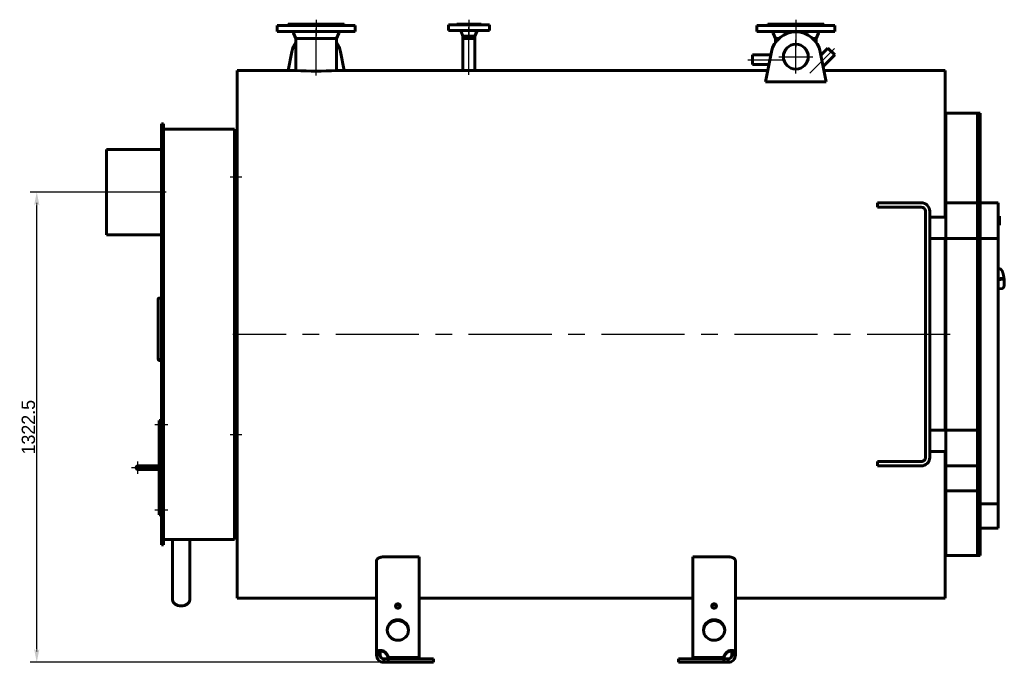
# Model space of a CAD drawing. Header units: millimetres. Extents: x 0 to 4382, y -170 to 841.
# Tile 3 of 6: x 1370 to 1740, y -120 to 121. Entities that reach past the tile are written whole.
import ezdxf

# ---------------------------------------------------------------- set-up
doc = ezdxf.new("R2010")
doc.units = ezdxf.units.MM
for name, pattern in [('CENTER_per1_scale0.019685', [1, 0.625, -0.125, 0.125, -0.125]), ('CENTER_per1_scale0.029528', [1.5, 0.9375, -0.1875, 0.1875, -0.1875]), ('CENTER_per1_scale0.157480', [8, 5, -1, 1, -1]), ('CENTER_per1_scale0.196850', [10, 6.25, -1.25, 1.25, -1.25]), ('CENTER_per1_scale0.228346', [11.6, 7.25, -1.45, 1.45, -1.45]), ('CENTER_per1_scale0.314961', [16, 10, -2, 2, -2]), ('CENTER_per1_scale0.354331', [18, 11.25, -2.25, 2.25, -2.25]), ('CENTER_per1_scale0.533113', [27.082164, 16.926353, -3.385271, 3.385271, -3.385271]), ('CENTER_per1_scale0.935039', [47.5, 29.6875, -5.9375, 5.9375, -5.9375]), ('CENTER_per28_scale0.981299', [49.85, 31.15625, -6.23125, 6.23125, -6.23125]), ('CENTER_per2_scale0.688976', [35, 21.875, -4.375, 4.375, -4.375]), ('CENTER_per2_scale0.720531', [36.602983, 22.876864, -4.575373, 4.575373, -4.575373]), ('CENTER_per2_scale0.738189', [37.5, 23.4375, -4.6875, 4.6875, -4.6875]), ('CENTER_per3_scale0.703969', [35.761614, 22.351008, -4.470202, 4.470202, -4.470202]), ('CENTER_per3_scale0.718078', [36.478378, 22.798986, -4.559797, 4.559797, -4.559797]), ('CENTER_per4_scale0.762795', [38.75, 24.21875, -4.84375, 4.84375, -4.84375])]:
    doc.linetypes.add(name, pattern=pattern)
doc.styles.add('TextStyle_1', font='T-FLEX Type A.TTF', dxfattribs={"height": 5})
doc.dimstyles.new('DIM_ST_1', dxfattribs={"dimtxt": 5, "dimasz": 5, "dimexe": 2.5, "dimexo": 0, "dimtad": 1, "dimlfac": 7.5, "dimrnd": 0.01, "dimdsep": 46, "dimtxsty": 'TextStyle_1', "dimblk": 'Arrow_3_C7_Status', "dimcen": 0.09, "dimclrd": 7, "dimclre": 7, "dimclrt": 7, "dimazin": 0, "dimtfac": 1, "dimtdec": 0, "dimtmove": 0, "dimatfit": 0, "dimldrblk": 'NONE', "dimfxl": 1, "dimtvp": 1, "dimtolj": 1, "dimarcsym": 0})

# ---------------------------------------------------------------- blocks, each defined once
blk = doc.blocks.new('Arrow_3_C7_Status')
at = {"color": 7, "linetype": 'Continuous', "lineweight": 0}
blk.add_line((-1, 0), (-0.8, 0), dxfattribs=at)
at = {"color": 7}
blk.add_solid([(-1, -0.2), (0, 0), (-0.8, 0), (-1, 0.2)], dxfattribs=at)
blk = doc.blocks.new('*D7')
at = {"color": 7, "lineweight": -2}
for p, q in [((-147.78, 56.67), (-197.13, 56.67)), ((-194.63, -114.67), (-194.63, 51.67)), ((-45.78, -119.67), (-197.13, -119.67))]:
    blk.add_line(p, q, dxfattribs=at)
at = {"layer": 'Defpoints', "color": 0}
for p in [(-194.63, 56.67), (-147.78, 56.67), (-45.78, -119.67)]:
    blk.add_point(p, dxfattribs=at)
at = {"color": 7, "lineweight": -2, "xscale": 5, "yscale": 5, "zscale": 5}
for p, rotation in [((-194.63, 56.67), 90), ((-194.63, -119.67), 270)]:
    blk.add_blockref('Arrow_3_C7_Status', p, dxfattribs=dict(at, rotation=rotation))
at = {"color": 7, "insert": (-197.76, -31.5), "char_height": 5, "attachment_point": 5, "rotation": 90, "style": 'TextStyle_1'}
blk.add_mtext('\\A1;1322.5{\\H0.5x;\\S^ ;}', dxfattribs=at)
blk = doc.blocks.new('_None')
blk = doc.blocks.new('Проекция_1')
at = {"color": 7, "linetype": 'Continuous', "lineweight": 60}
for p, q in [((-103.3328, 119.1333), (-104.4493, 119.1333)), ((-104.4493, 119.1333), (-104.4493, 116.8667)), ((-75.1159, 119.1333), (-103.3328, 119.1333)), ((-100.5159, 119.2667), (-99.6989, 119.2667)), ((-100.5159, 119.2667), (-100.5159, 119.1333)), ((-100.3159, 119.6667), (-99.5141, 119.6667)), ((-100.3159, 119.6667), (-100.3159, 119.4667)), ((-99.6989, 119.2667), (-79.0493, 119.2667)), ((-99.5141, 119.6667), (-79.2493, 119.6667)), ((-79.2493, 119.4667), (-79.2493, 119.6667)), ((-79.0493, 119.1333), (-79.0493, 119.2667)), ((-75.1159, 116.8667), (-75.1159, 119.1333)), ((-40.1159, 119.4), (-24.7826, 119.4)), ((-40.1159, 119.4), (-40.1159, 117.2667)), ((-36.9826, 119.6667), (-27.9159, 119.6667)), ((-36.9826, 119.6667), (-36.9826, 119.5333)), ((-27.9159, 119.5333), (-27.9159, 119.6667)), ((-24.7826, 117.2667), (-24.7826, 119.4)), ((75.5507, 119.1333), (104.884, 119.1333)), ((75.5507, 119.1333), (75.5507, 116.8667)), ((100.9507, 119.2667), (79.484, 119.2667)), ((79.484, 119.2667), (79.484, 119.1333)), ((100.7507, 119.6667), (79.684, 119.6667)), ((79.684, 119.6667), (79.684, 119.4667)), ((100.7507, 119.4667), (100.7507, 119.6667)), ((100.9507, 119.1333), (100.9507, 119.2667)), ((104.884, 116.8667), (104.884, 119.1333)), ((-103.3328, 116.8667), (-104.4493, 116.8667)), ((-75.1159, 116.8667), (-103.3328, 116.8667)), ((-98.2422, 116.3443), (-97.4026, 114.3333)), ((-82.1626, 114.3333), (-81.323, 116.3443)), ((-40.1159, 117.2667), (-24.7826, 117.2667)), ((-35.3845, 116.9247), (-34.6959, 115.1333)), ((-34.6959, 115.1333), (-34.6959, 114.3333)), ((-34.6959, 115.1333), (-30.2026, 115.1333)), ((-30.2026, 115.1333), (-29.5141, 116.9247)), ((-30.2026, 114.3333), (-30.2026, 115.1333)), ((75.5507, 116.8667), (104.884, 116.8667)), ((81.7578, 116.3443), (82.5974, 114.3333)), ((97.8374, 114.3333), (98.677, 116.3443)), ((-97.4026, 114.3333), (-97.4026, 112.7333)), ((-97.4026, 114.3333), (-96.8226, 114.3333)), ((-97.4026, 112.7333), (-97.4026, 102.3333)), ((-96.8226, 114.3333), (-82.1626, 114.3333)), ((-82.1626, 112.7333), (-82.1626, 114.3333)), ((-82.1626, 102.3333), (-82.1626, 112.7333)), ((-30.2026, 114.3333), (-34.6959, 114.3333)), ((-34.6959, 114.3333), (-34.6959, 102.3333)), ((-34.6959, 114.3333), (-30.2026, 114.3333)), ((-30.2026, 102.3333), (-30.2026, 114.3333)), ((82.5974, 114.3333), (82.5974, 112.8573)), ((83.8947, 114.3333), (82.5974, 114.3333)), ((97.8374, 114.3333), (96.5401, 114.3333)), ((97.8374, 112.8573), (97.8374, 114.3333)), ((-100.3148, 102.3333), (-98.9379, 109.282)), ((-80.6273, 109.282), (-79.2504, 102.3333)), ((73.9308, 106.3333), (73.9308, 108.1267)), ((80.8331, 108.1267), (73.9308, 108.1267)), ((78.8448, 98.0921), (81.0621, 109.282)), ((99.3727, 109.282), (101.59, 98.0921)), ((102.278, 110.6435), (99.628, 107.9935)), ((100.4669, 103.76), (104.8142, 108.1073)), ((102.278, 110.6435), (104.8142, 108.1073)), ((73.9308, 104.54), (73.9308, 106.3333)), ((73.9308, 104.54), (80.1225, 104.54)), ((-119.3826, 102.3333), (-119.3826, -95.6667)), ((-97.4026, 102.3333), (-119.3826, 102.3333)), ((-34.6959, 102.3333), (-82.1626, 102.3333)), ((-30.2026, 102.3333), (-34.6959, 102.3333)), ((79.6852, 102.3333), (-30.2026, 102.3333)), ((146.2174, 102.3333), (100.7496, 102.3333)), ((146.2174, 102.3333), (146.2174, 47.3333)), ((101.59, 98.0921), (78.8448, 98.0921)), ((146.4841, 52.6667), (146.4841, 86.3333)), ((158.3507, 86.3333), (146.4841, 86.3333)), ((158.3507, 52.6667), (158.3507, 86.3333)), ((159.4174, 86.3333), (158.3507, 86.3333)), ((158.3507, 52.6667), (158.3507, 86.3333)), ((159.4174, 52.6667), (159.4174, 86.3333)), ((-147.7826, 77.3204), (-147.7826, 82.3333)), ((-147.1159, 82.3333), (-147.7826, 82.3333)), ((-147.1159, 77.3204), (-147.1159, 82.3333)), ((146.4841, 84.4333), (146.2174, 84.4333)), ((-120.4493, 80.3333), (-147.1159, 80.3333)), ((-120.4493, 80.3333), (-120.4493, 3.3333)), ((-147.7826, 77.3204), (-147.7826, 76.8974)), ((-147.7826, 70.2308), (-147.7826, 76.8974)), ((-147.7826, 76.8974), (-147.1159, 76.8974)), ((-147.1159, 77.3204), (-147.1159, 76.8974)), ((-147.1159, 70.2308), (-147.1159, 76.8974)), ((-168.4493, 72.6667), (-147.7826, 72.6667)), ((-168.4493, 40.6667), (-168.4493, 72.6667)), ((-147.7826, 64.3063), (-147.7826, 70.2308)), ((-147.1159, 64.3063), (-147.1159, 70.2308)), ((-147.7826, 59.5613), (-147.7826, 64.3063)), ((-147.1159, 64.3063), (-147.1159, 59.5613)), ((-119.3826, 63.2259), (-120.4493, 63.2259)), ((-147.7826, 59.5613), (-147.7826, -75.6667)), ((-147.1159, 59.5613), (-147.1159, -75.6667)), ((-120.4493, 61.3592), (-119.3826, 61.3592)), ((120.8841, 52.6667), (122.5507, 52.6667)), ((120.8841, 51.0667), (120.8841, 52.6667)), ((122.5507, 52.6667), (133.8439, 52.6667)), ((133.8439, 52.6667), (135.5106, 52.6667)), ((137.2841, 52.6667), (135.5106, 52.6667)), ((146.4841, 52.6667), (158.3507, 52.6667)), ((146.4841, 47.3333), (146.4841, 52.6667)), ((158.3507, 52.6667), (159.4174, 52.6667)), ((158.3507, 52.6667), (158.3507, 39.3333)), ((158.3507, 39.3333), (158.3507, 52.6667)), ((159.4174, 52.6667), (159.4174, 39.3333)), ((159.4174, 52.6667), (159.4174, 39.3333)), ((166.0841, 52.6667), (159.4174, 52.6667)), ((166.0841, 39.3333), (166.0841, 52.6667)), ((122.5507, 51.0667), (120.8841, 51.0667)), ((122.5507, 51.0667), (133.8439, 51.0667)), ((135.5106, 51.0667), (133.8439, 51.0667)), ((137.2841, 51.0667), (135.5106, 51.0667)), ((138.8841, 49.4667), (138.8841, -42.8)), ((140.4841, 49.4667), (140.4841, -42.8)), ((140.4841, 47.3333), (146.4841, 47.3333)), ((146.4841, 39.3333), (146.4841, 47.3333)), ((166.6441, 47.5997), (166.0841, 47.5997)), ((166.6441, 44.2659), (166.6441, 47.5997)), ((166.6441, 47.5935), (166.6441, 47.5935)), ((-168.4493, 40.6667), (-147.7826, 40.6667)), ((166.6441, 44.2659), (166.0841, 44.2659)), ((166.0841, 44.2581), (166.6441, 44.2581)), ((166.6441, 44.2616), (166.6441, 44.2637)), ((166.6441, 44.2586), (166.6441, 44.2616)), ((146.4841, 39.3333), (140.4841, 39.3333)), ((146.2174, 39.3333), (146.2174, -32.6667)), ((146.4841, -32.6667), (146.4841, 39.3333)), ((158.3507, 39.3333), (146.4841, 39.3333)), ((159.4174, 39.3333), (158.3507, 39.3333)), ((158.3507, 39.3333), (158.3507, 3.3333)), ((158.3507, -32.6667), (158.3507, 39.3333)), ((159.4174, 39.3333), (159.4174, 3.3333)), ((159.4174, 39.3333), (166.0841, 39.3333)), ((166.0841, -60.2635), (166.0841, 39.3333)), ((166.717, 27.8454), (166.0841, 27.7606)), ((167.8822, 24.4312), (166.0841, 24.1903)), ((166.0841, 23.7288), (167.9411, 23.9776)), ((167.914, 24.4326), (167.8888, 24.4318)), ((167.9014, 24.4323), (167.9178, 24.4327)), ((167.959, 23.9826), (167.9873, 23.994)), ((168.0001, 24.3757), (168.0206, 24.2216)), ((168.0431, 24.3809), (168.0634, 24.2282)), ((168.0634, 24.2282), (168.0822, 24.0756)), ((166.0841, 20.3618), (167.6907, 20.577)), ((-149.1159, 16.4762), (-149.1159, -5.5009)), ((-147.7826, 16.9443), (-148.4493, 16.9443)), ((-120.4493, 3.3333), (-120.4493, -73.6667)), ((158.3507, 3.3333), (158.3507, -32.6667)), ((159.4174, 3.3333), (159.4174, -32.6667)), ((-119.3826, -0.9022), (-120.4493, -0.9022)), ((-119.3826, -0.9109), (-120.4493, -0.9109)), ((-120.4493, -0.9227), (-119.3826, -0.9227)), ((-119.3826, -1.282), (-120.4493, -1.282)), ((-120.4493, -1.3388), (-119.3826, -1.3388)), ((-120.4493, -2.7689), (-119.3826, -2.7689)), ((-149.1159, -5.8285), (-149.1159, -5.5009)), ((-148.4493, -6.1577), (-147.7826, -6.1577)), ((-148.4493, -6.4665), (-147.7826, -6.4665)), ((-148.7159, -30.3333), (-148.7159, -29)), ((-148.7159, -29), (-148.0493, -29)), ((-148.0493, -29), (-148.0493, -30.3333)), ((-148.7159, -30.3333), (-148.7159, -63)), ((-147.7826, -30), (-148.0493, -30)), ((-148.0493, -63), (-148.0493, -30.3333)), ((-148.0493, -31.3333), (-147.7826, -31.3333)), ((140.4841, -32.6667), (146.4841, -32.6667)), ((158.3507, -32.6667), (146.4841, -32.6667)), ((146.4841, -40.6667), (146.4841, -32.6667)), ((158.3507, -46), (158.3507, -32.6667)), ((159.4174, -32.6667), (158.3507, -32.6667)), ((158.3507, -32.6667), (158.3507, -46)), ((159.4174, -46), (159.4174, -32.6667)), ((-119.3826, -33.4693), (-120.4493, -33.4693)), ((-120.4493, -35.3359), (-119.3826, -35.3359)), ((146.4841, -40.6667), (140.4841, -40.6667)), ((146.2174, -40.6667), (146.2174, -95.6667)), ((146.4841, -40.6667), (146.4841, -46)), ((-155.0493, -46), (-156.7159, -46)), ((-156.7159, -47.3333), (-155.0493, -47.3333)), ((-148.7159, -46), (-155.0493, -46)), ((-148.7159, -46), (-155.0493, -46)), ((-155.0493, -47.3333), (-148.7159, -47.3333)), ((120.8841, -44.4), (122.5507, -44.4)), ((120.8841, -46), (120.8841, -44.4)), ((122.5507, -46), (120.8841, -46)), ((122.5507, -44.4), (133.8439, -44.4)), ((122.5507, -46), (133.8439, -46)), ((133.8439, -44.4), (135.5106, -44.4)), ((135.5106, -46), (133.8439, -46)), ((137.2841, -44.4), (135.5106, -44.4)), ((137.2841, -46), (135.5106, -46)), ((146.4841, -55.3565), (146.4841, -46)), ((146.4841, -46), (158.3507, -46)), ((158.3507, -46), (158.3507, -79.6667)), ((158.3507, -46), (159.4174, -46)), ((158.3507, -55.3565), (158.3507, -46)), ((159.4174, -46), (159.4174, -79.6667)), ((146.4841, -55.3565), (146.4841, -79.6667)), ((146.4841, -55.3565), (158.3507, -55.3565)), ((146.4841, -55.3565), (158.3507, -55.3565)), ((158.3507, -55.3565), (158.3507, -79.6667)), ((-147.7826, -62), (-148.0493, -62)), ((159.4174, -69.3922), (159.4174, -60.2635)), ((159.4174, -60.2635), (166.0841, -60.2635)), ((166.0841, -60.2635), (166.0841, -69.3922)), ((-148.7159, -64.3333), (-148.7159, -63)), ((-148.0493, -64.3333), (-148.7159, -64.3333)), ((-148.0493, -63), (-148.0493, -64.3333)), ((-148.0493, -63.3333), (-147.7826, -63.3333)), ((166.0841, -69.3922), (159.4174, -69.3922)), ((-147.1159, -73.6667), (-143.6693, -73.6667)), ((-143.6693, -73.6667), (-140.4493, -73.6667)), ((-143.6693, -73.6667), (-143.6693, -96.2328)), ((-140.4493, -73.6667), (-137.2293, -73.6667)), ((-137.2293, -73.6667), (-120.4493, -73.6667)), ((-137.2293, -73.6667), (-137.2293, -96.2328)), ((-147.7826, -75.6667), (-147.1159, -75.6667)), ((-64.4493, -80.1302), (-51.1159, -80.1302)), ((-51.1159, -80.1302), (-51.1159, -117.8595)), ((51.5507, -80.1302), (64.8841, -80.1302)), ((51.5507, -117.8595), (51.5507, -80.1302)), ((146.2174, -77.7667), (146.4841, -77.7667)), ((146.4841, -79.6667), (158.3507, -79.6667)), ((158.3507, -79.6667), (159.4174, -79.6667)), ((-67.1159, -116.1375), (-67.1159, -81.5946)), ((67.5507, -81.5946), (67.5507, -116.1375)), ((-119.3826, -95.6667), (-67.1159, -95.6667)), ((-51.1159, -95.6667), (51.5507, -95.6667)), ((67.5507, -95.6667), (146.2174, -95.6667)), ((-140.4498, -98.5097), (-140.4498, -98.5097)), ((-140.4488, -98.5097), (-140.4487, -98.5097)), ((-67.1159, -116.1375), (-67.1159, -117)), ((-67.1159, -116.1375), (-65.7826, -116.1375)), ((-67.1159, -117), (-65.7826, -117)), ((-65.7826, -116.1375), (-65.7826, -117)), ((-64.4493, -115.7924), (-64.4493, -115.4473)), ((-62.7163, -118.2045), (-62.7163, -117.8595)), ((-51.1159, -117.8595), (-62.7163, -117.8595)), ((-51.1159, -118.2045), (-62.7163, -118.2045)), ((-51.1159, -117.8595), (-51.1159, -118.2045)), ((51.5507, -117.8595), (51.5507, -118.2045)), ((63.1511, -117.8595), (51.5507, -117.8595)), ((63.1511, -118.2045), (51.5507, -118.2045)), ((63.1511, -118.2045), (63.1511, -117.8595)), ((64.8841, -115.7924), (64.8841, -115.4473)), ((66.2174, -117), (66.2174, -116.1375)), ((67.5507, -116.1375), (66.2174, -116.1375)), ((67.5507, -117), (66.2174, -117)), ((67.5507, -117), (67.5507, -116.1375)), ((-64.4493, -118.3333), (-62.7163, -118.3333)), ((-64.4493, -118.3333), (-64.4493, -119.6667)), ((-64.4493, -119.6667), (-62.7163, -119.6667)), ((-45.7826, -118.3333), (-62.7163, -118.3333)), ((-62.7163, -118.3333), (-62.7163, -119.6667)), ((-62.7163, -119.6667), (-45.7826, -119.6667)), ((-45.7826, -119.6667), (-45.7826, -118.3333)), ((46.2174, -118.3333), (46.2174, -119.6667)), ((63.1511, -118.3333), (46.2174, -118.3333)), ((46.2174, -119.6667), (63.1511, -119.6667)), ((63.1511, -118.3333), (64.8841, -118.3333)), ((63.1511, -119.6667), (63.1511, -118.3333)), ((63.1511, -119.6667), (64.8841, -119.6667)), ((64.8841, -118.3333), (64.8841, -119.6667))]:
    blk.add_line(p, q, dxfattribs=at)
at = {"color": 7, "linetype": 'CENTER_per1_scale0.029528', "lineweight": 25}
for p, q in [((-89.7826, 121.3333), (-89.7826, 117.8)), ((90.2174, 121.3333), (90.2174, 117.8))]:
    blk.add_line(p, q, dxfattribs=at)
at = {"color": 7, "linetype": 'CENTER_per1_scale0.354331', "lineweight": 25}
for p, q in [((-89.7826, 120.9333), (-89.7826, 115.2)), ((90.2174, 120.9333), (90.2174, 115.2))]:
    blk.add_line(p, q, dxfattribs=at)
at = {"color": 7, "linetype": 'CENTER_per1_scale0.019685', "lineweight": 25}
blk.add_line((-32.4493, 121.3333), (-32.4493, 117.8667), dxfattribs=at)
at = {"color": 7, "linetype": 'CENTER_per1_scale0.314961', "lineweight": 25}
blk.add_line((-32.4493, 121.0667), (-32.4493, 115.6), dxfattribs=at)
at = {"color": 7, "linetype": 'CENTER_per3_scale0.718078', "lineweight": 25}
blk.add_line((-32.4493, 100.6667), (-32.4493, 118.5914), dxfattribs=at)
at = {"color": 7, "linetype": 'CENTER_per3_scale0.703969', "lineweight": 25}
blk.add_line((-89.7826, 100.373), (-89.7826, 118.011), dxfattribs=at)
at = {"color": 7, "linetype": 'CENTER_per1_scale0.533113', "lineweight": 25}
blk.add_line((90.2174, 118.011), (90.2174, 111.0667), dxfattribs=at)
at = {"color": 7, "linetype": 'CENTER_per2_scale0.688976', "lineweight": 25}
for p, q in [((90.2174, 101.1345), (90.2174, 113.8012)), ((83.8841, 107.4678), (96.5507, 107.4678))]:
    blk.add_line(p, q, dxfattribs=at)
at = {"color": 7, "linetype": 'CENTER_per2_scale0.720531', "lineweight": 25}
blk.add_line((95.4657, 101.295), (104.7246, 110.5539), dxfattribs=at)
at = {"color": 7, "linetype": 'CENTER_per2_scale0.738189', "lineweight": 25}
blk.add_line((72.2641, 106.3333), (85.5975, 106.3333), dxfattribs=at)
at = {"color": 7, "linetype": 'CENTER_per1_scale0.157480', "lineweight": 25}
for p, q in [((-117.7159, 62.2925), (-122.1159, 62.2925)), ((-117.7159, -34.4026), (-122.1159, -34.4026))]:
    blk.add_line(p, q, dxfattribs=at)
at = {"color": 7, "linetype": 'CENTER_per4_scale0.762795', "lineweight": 25}
blk.add_line((-146.1159, 56.6667), (-170.1159, 56.6667), dxfattribs=at)
at = {"color": 7, "linetype": 'CENTER_per28_scale0.981299', "lineweight": 25}
blk.add_line((148.1507, 3.3333), (-121.0493, 3.3333), dxfattribs=at)
at = {"color": 7, "linetype": 'CENTER_per1_scale0.228346', "lineweight": 25}
for p, q in [((-145.5026, -30.6667), (-150.3826, -30.6667)), ((-145.5026, -62.6667), (-150.3826, -62.6667))]:
    blk.add_line(p, q, dxfattribs=at)
at = {"color": 7, "linetype": 'CENTER_per1_scale0.196850', "lineweight": 25}
for p, q in [((-156.7159, -49), (-156.7159, -44.3333)), ((-159.0493, -46.6667), (-154.3826, -46.6667))]:
    blk.add_line(p, q, dxfattribs=at)
at = {"color": 7, "linetype": 'CENTER_per1_scale0.935039', "lineweight": 25}
blk.add_line((-156.7159, -46.6667), (-147.0493, -46.6667), dxfattribs=at)
at = {"color": 7, "lineweight": 60, "flags": 128}
for points in [[(167.6907, 20.5771), (167.693, 20.5773), (167.7293, 20.5836), (167.7649, 20.5921), (167.7998, 20.6029), (167.8338, 20.6158), (167.8669, 20.6307), (167.8989, 20.6477), (167.9299, 20.6666), (167.9599, 20.6873), (167.9889, 20.7099), (168.0169, 20.7344), (168.044, 20.7609), (168.0702, 20.7894), (168.0957, 20.82), (168.1205, 20.8532), (168.1448, 20.8889), (168.1684, 20.9277), (168.1915, 20.9696), (168.214, 21.015), (168.2356, 21.0636), (168.2563, 21.1151), (168.2757, 21.1692), (168.2939, 21.2251), (168.3106, 21.2825), (168.3261, 21.3412), (168.3403, 21.401), (168.3534, 21.462), (168.3655, 21.5242), (168.3766, 21.5875), (168.3868, 21.652), (168.3961, 21.7178), (168.4046, 21.7848), (168.4123, 21.8531), (168.4192, 21.9226), (168.4254, 21.9933), (168.4308, 22.0653), (168.4355, 22.1384), (168.4395, 22.2128), (168.4428, 22.2883), (168.4455, 22.365), (168.4474, 22.4428), (168.4487, 22.5216), (168.4493, 22.6015), (168.4492, 22.6823), (168.4485, 22.7642), (168.4471, 22.8469), (168.4451, 22.9305), (168.4424, 23.0149), (168.4391, 23.1001), (168.4351, 23.186), (168.4306, 23.2725), (168.4254, 23.3597), (168.4195, 23.4475), (168.4131, 23.5357), (168.4061, 23.6244), (168.3984, 23.7135), (168.3901, 23.8029), (168.3813, 23.8926), (168.3719, 23.9826), (168.3619, 24.0727), (168.3513, 24.1629), (168.3401, 24.2532), (168.3284, 24.3435), (168.3162, 24.4337), (168.3034, 24.5238), (168.2901, 24.6137), (168.2762, 24.7033), (168.2618, 24.7927), (168.247, 24.8817), (168.2316, 24.9703), (168.2157, 25.0584), (168.1994, 25.146), (168.1826, 25.233), (168.1653, 25.3194), (168.1476, 25.4051), (168.1294, 25.49), (168.1108, 25.5742), (168.0917, 25.6575), (168.0723, 25.7399), (168.0525, 25.8213), (168.0322, 25.9018), (168.0116, 25.9812), (167.9906, 26.0595), (167.9692, 26.1367), (167.9474, 26.2127), (167.9253, 26.2875), (167.9028, 26.3611), (167.88, 26.4334), (167.8568, 26.5043), (167.8333, 26.5739), (167.8094, 26.6421), (167.7852, 26.7089), (167.7606, 26.7743), (167.7356, 26.8383), (167.7102, 26.9008), (167.6844, 26.9619), (167.6581, 27.0214), (167.6314, 27.0796), (167.6041, 27.1362), (167.5763, 27.1915), (167.5477, 27.2453), (167.5184, 27.2976), (167.4882, 27.3486), (167.4571, 27.3982), (167.4247, 27.4463), (167.3911, 27.4929), (167.3562, 27.5377), (167.3201, 27.5801), (167.2832, 27.6198), (167.25, 27.6522), (167.217, 27.6816), (167.1842, 27.7081), (167.1516, 27.7319), (167.119, 27.7533), (167.0863, 27.7724), (167.0534, 27.7893), (167.0166, 27.8056), (166.9795, 27.8193), (166.9423, 27.8305), (166.905, 27.8392), (166.8675, 27.8454), (166.83, 27.8492), (166.7952, 27.8504), (166.7834, 27.8504)], [(167.9957, 24.0498), (167.9942, 24.025), (167.9897, 24.0126), (167.9826, 24.0012), (167.9734, 23.9916), (167.9627, 23.9844), (167.9542, 23.9819)], [(167.972, 24.4171), (167.974, 24.4237), (167.9797, 24.4346), (167.9883, 24.4484), (167.9986, 24.4633)], [(-148.4493, 16.9443), (-148.5146, 16.9421), (-148.5793, 16.9354), (-148.6428, 16.9243), (-148.7044, 16.9089), (-148.7635, 16.8894), (-148.8196, 16.8659), (-148.8722, 16.8387), (-148.9207, 16.8079), (-148.9646, 16.774), (-149.0036, 16.7371), (-149.0372, 16.6977), (-149.0652, 16.6562), (-149.0872, 16.6128), (-149.1031, 16.568), (-149.1127, 16.5224), (-149.1159, 16.4762)], [(-149.1159, -5.5009), (-149.1127, -5.5652), (-149.1031, -5.6288), (-149.0872, -5.6913), (-149.0652, -5.752), (-149.0372, -5.8102), (-149.0036, -5.8655), (-148.9646, -5.9173), (-148.9207, -5.9651), (-148.8722, -6.0084), (-148.8196, -6.0468), (-148.7635, -6.08), (-148.7044, -6.1076), (-148.6428, -6.1293), (-148.5793, -6.145), (-148.5146, -6.1545), (-148.4493, -6.1577)], [(-149.1159, -5.8285), (-149.1127, -5.8909), (-149.1031, -5.9528), (-149.0872, -6.0135), (-149.0652, -6.0724), (-149.0372, -6.129), (-149.0036, -6.1827), (-148.9646, -6.233), (-148.9207, -6.2794), (-148.8722, -6.3215), (-148.8196, -6.3588), (-148.7635, -6.391), (-148.7044, -6.4179), (-148.6428, -6.439), (-148.5793, -6.4542), (-148.5146, -6.4634), (-148.4493, -6.4665)], [(-64.4493, -80.1302), (-64.592, -80.1323), (-64.7343, -80.1388), (-64.8757, -80.1495), (-65.0198, -80.165), (-65.1622, -80.1849), (-65.3021, -80.2091), (-65.4353, -80.2366), (-65.5656, -80.268), (-65.6924, -80.3031), (-65.8188, -80.3429), (-65.941, -80.3864), (-66.0584, -80.4332), (-66.1702, -80.4831), (-66.2769, -80.536), (-66.3781, -80.5918), (-66.476, -80.6518), (-66.5676, -80.7145), (-66.6528, -80.7795), (-66.7324, -80.8478), (-66.805, -80.9182), (-66.8703, -80.9903), (-66.9296, -81.0659), (-66.9809, -81.1431), (-67.0242, -81.2213), (-67.0519, -81.2823), (-67.0747, -81.3437), (-67.0925, -81.4055), (-67.1055, -81.4684), (-67.1133, -81.5315), (-67.1159, -81.5946)], [(67.5507, -81.5946), (67.5463, -81.5127), (67.5332, -81.4308), (67.5113, -81.3493), (67.4798, -81.266), (67.4391, -81.1835), (67.3896, -81.1021), (67.3329, -81.0244), (67.268, -80.9482), (67.1952, -80.8739), (67.1119, -80.7996), (67.0205, -80.7277), (66.9213, -80.6587), (66.8196, -80.5957), (66.7112, -80.5358), (66.5966, -80.4791), (66.4721, -80.4244), (66.3416, -80.3737), (66.2056, -80.3272), (66.0748, -80.288), (65.9398, -80.2528), (65.8015, -80.2218), (65.6554, -80.1944), (65.5065, -80.1717), (65.3554, -80.1538), (65.2389, -80.1436), (65.1218, -80.1362), (65.003, -80.1317), (64.8841, -80.1302)], [(-64.4493, -115.4473), (-64.5828, -115.3986), (-64.7176, -115.3551), (-64.8527, -115.3171), (-64.9918, -115.2835), (-65.1306, -115.2556), (-65.2682, -115.2333), (-65.3997, -115.2171), (-65.5294, -115.2062), (-65.6565, -115.2005), (-65.7845, -115.1999), (-65.9091, -115.2048), (-66.0294, -115.2149), (-66.1372, -115.2291), (-66.2407, -115.2477), (-66.3396, -115.2708), (-66.4362, -115.2991), (-66.5273, -115.3318), (-66.6124, -115.369), (-66.6882, -115.4087), (-66.7582, -115.4522), (-66.8222, -115.4995), (-66.8816, -115.552), (-66.9343, -115.6083), (-66.9804, -115.6683), (-67.0217, -115.7357), (-67.0554, -115.807), (-67.0816, -115.8821), (-67.1008, -115.9635), (-67.1122, -116.0487), (-67.1159, -116.1375)], [(-64.4493, -115.7924), (-64.5336, -115.7312), (-64.621, -115.6756), (-64.7107, -115.6264), (-64.8018, -115.5842), (-64.8759, -115.5556), (-64.9505, -115.5321), (-65.0249, -115.5138), (-65.0982, -115.5011), (-65.1696, -115.494), (-65.2451, -115.4932), (-65.3176, -115.4992), (-65.3863, -115.5122), (-65.4502, -115.532), (-65.5035, -115.5557), (-65.5526, -115.5848), (-65.5969, -115.6189), (-65.6363, -115.6576), (-65.6712, -115.7016), (-65.7012, -115.7502), (-65.7261, -115.8027), (-65.7462, -115.8586), (-65.7627, -115.9234), (-65.774, -115.9918), (-65.7805, -116.0634), (-65.7826, -116.1375)], [(67.5507, -116.1375), (67.5473, -116.0531), (67.5371, -115.9719), (67.5199, -115.8943), (67.4946, -115.818), (67.4617, -115.7456), (67.4212, -115.6771), (67.3747, -115.615), (67.3212, -115.5567), (67.2608, -115.5025), (67.1912, -115.451), (67.1144, -115.4038), (67.0308, -115.3613), (66.947, -115.326), (66.8577, -115.2948), (66.7633, -115.2679), (66.6609, -115.2448), (66.5535, -115.2263), (66.4417, -115.2126), (66.3307, -115.204), (66.2162, -115.1999), (66.0987, -115.2003), (65.9752, -115.2055), (65.8492, -115.2157), (65.7213, -115.2307), (65.5849, -115.2521), (65.4473, -115.279), (65.3092, -115.3115), (65.1668, -115.3508), (65.0248, -115.3961), (64.8841, -115.4473)], [(66.2174, -116.1375), (66.2147, -116.0538), (66.2062, -115.9734), (66.1915, -115.8971), (66.17, -115.8258), (66.1472, -115.7721), (66.1194, -115.7221), (66.0866, -115.6761), (66.0488, -115.6346), (66.0061, -115.598), (65.9538, -115.5641), (65.8956, -115.5363), (65.8325, -115.5151), (65.7649, -115.5009), (65.7002, -115.4941), (65.6326, -115.493), (65.5627, -115.4975), (65.4913, -115.5075), (65.4174, -115.5234), (65.3427, -115.5449), (65.2678, -115.5715), (65.1936, -115.6031), (65.1137, -115.6429), (65.0351, -115.688), (64.9583, -115.738), (64.8841, -115.7924)]]:
    blk.add_lwpolyline(points, dxfattribs=at)
at = {"color": 7, "linetype": 'Continuous', "lineweight": 60}
blk.add_circle((90.2174, 107.4678), 4.6667, dxfattribs=at)
for centre, radius, start, end in [((-100.5159, 119.4667), 0.2, 270, 0.000019), ((-79.0493, 119.4667), 0.2, 180, 270), ((-37.1159, 119.5333), 0.1333, 270, 0.000038), ((-27.7826, 119.5333), 0.1333, 179.999962, 270), ((79.484, 119.4667), 0.2, 270, 0), ((100.9507, 119.4667), 0.2, 180, 270), ((-99.2265, 115.9333), 1.0667, 22.660536, 61.044976), ((-80.3387, 115.9333), 1.0667, 118.955024, 157.339464), ((-35.8823, 116.7333), 0.5333, 21.025512, 90), ((-29.0162, 116.7333), 0.5333, 90, 158.974488), ((90.2174, 107.4678), 9.3333, 11.207913, 168.792087), ((80.7735, 115.9333), 1.0667, 22.660536, 61.044976), ((99.6613, 115.9333), 1.0667, 118.955024, 157.339464), ((-89.7826, 107.4678), 9.3333, 144.728891, 168.792087), ((-89.7826, 107.4678), 9.3333, 11.207913, 35.271167), ((-89.7826, 201.042), 99.0024, 265.585899, 274.414311), ((137.2841, 49.4667), 3.2, 0, 90), ((137.2841, 49.4667), 1.6, 0.000005, 90), ((166.7897, 27.3334), 0.517, 90.702226, 98.083351), ((167.8911, 24.3651), 0.0667, 91.952445, 97.63074), ((150.8367, 22.0185), 17.23, 6.741467, 7.838065), ((167.9322, 24.0437), 0.0667, 277.63074, 291.901348), ((151.0323, 22.0447), 17.0814, 6.741467, 7.838065), ((167.8418, 25.8532), 1.486, 276.116893, 277.788757), ((168.1746, 23.3675), 0.8679, 97.359881, 100.222912), ((168.1231, 23.74), 0.3381, 96.941166, 104.306823), ((137.2841, -42.8), 3.2, 270, 0.000005), ((137.2841, -42.8), 1.6, 270, 0.000005), ((-156.7159, -46.6667), 0.6667, 90, 179.999974), ((-156.7159, -46.6667), 0.6667, 179.999974, 270), ((-140.4493, -149.95), 76.3372, 87.848685, 92.15212), ((-64.4494, -117.0001), 2.6666, 179.998025, 270.001975), ((-64.4491, -116.9999), 1.3335, 180.006163, 269.993837), ((64.8842, -117.0001), 2.6666, 269.998025, 0.001975), ((64.8839, -116.9999), 1.3335, 270.006163, 359.993837)]:
    blk.add_arc(centre, radius, start, end, dxfattribs=at)
for centre, major_axis, ratio, start_param, end_param in [((-140.4493, -96.2328), (3.22, 0), 0.70710678, 3.14159255, 4.71238898), ((-140.4493, -96.2328), (3.22, 0), 0.70710678, 4.71238898, 6.28318531), ((-59.1159, -98.5409), (-0.8667, 0), 0.96592583, 4.71238898, 7.85398163), ((-59.1159, -98.886), (-0.8667, 0), 0.96592583, 4.71238898, 6.07558251), ((-59.1159, -98.5409), (0.8667, 0), 0.96592583, 4.71238898, 7.85398163), ((-59.1159, -98.886), (0.8667, 0), 0.96592583, 0.2076028, 1.57079633), ((59.5507, -98.886), (0.8667, 0), 0.96592583, 0.2076028, 2.93398986), ((-59.1159, -107.5562), (-4, 0), 0.96592583, 4.71238898, 7.85398163), ((-59.1159, -107.9013), (-4, 0), 0.96592583, 4.71238898, 6.23851225), ((-59.1159, -107.5562), (4, 0), 0.96592583, 4.71238898, 7.85398163), ((-59.1159, -107.9013), (4, 0), 0.96592583, 0.04467306, 1.57079633), ((59.5507, -107.9013), (4, 0), 0.96592583, 0.04467306, 3.0969196), ((-66.0201, -118.2872), (3.3333, 0), 0.96592583, 0.13323417, 1.08010144), ((-66.0201, -118.6323), (3.3333, 0), 0.96592583, 0.13323417, 1.08010144), ((66.4549, -118.2872), (-3.3333, 0), 0.96592583, 5.20308387, 6.14995114), ((66.4549, -118.6323), (-3.3333, 0), 0.96592583, 5.20308387, 6.14995114)]:
    blk.add_ellipse(centre, major_axis=major_axis, ratio=ratio, start_param=start_param, end_param=end_param, dxfattribs=at)
for centre, major_axis in [((59.5507, -98.5409), (0.8667, 0)), ((59.5507, -107.5562), (4, 0))]:
    blk.add_ellipse(centre, major_axis=major_axis, ratio=0.96592583, dxfattribs=at)
dim = blk.add_linear_dim(base=(-194.63, 56.6667), p1=(-45.7826, -119.6667), p2=(-147.7826, 56.6667), angle=90, text='<>{\\H0.5x;\\S^ ;}', dimstyle='DIM_ST_1')
dim.commit()
dim.dimension.update_dxf_attribs({"geometry": '*D7', "text_midpoint": (-194.63, -31.5), "dimtype": 160})

msp = doc.modelspace()

# ---------------------------------------------------------------- block references
msp.add_blockref('Проекция_1', (1571.39, 0))

doc.saveas('drawing.dxf')
